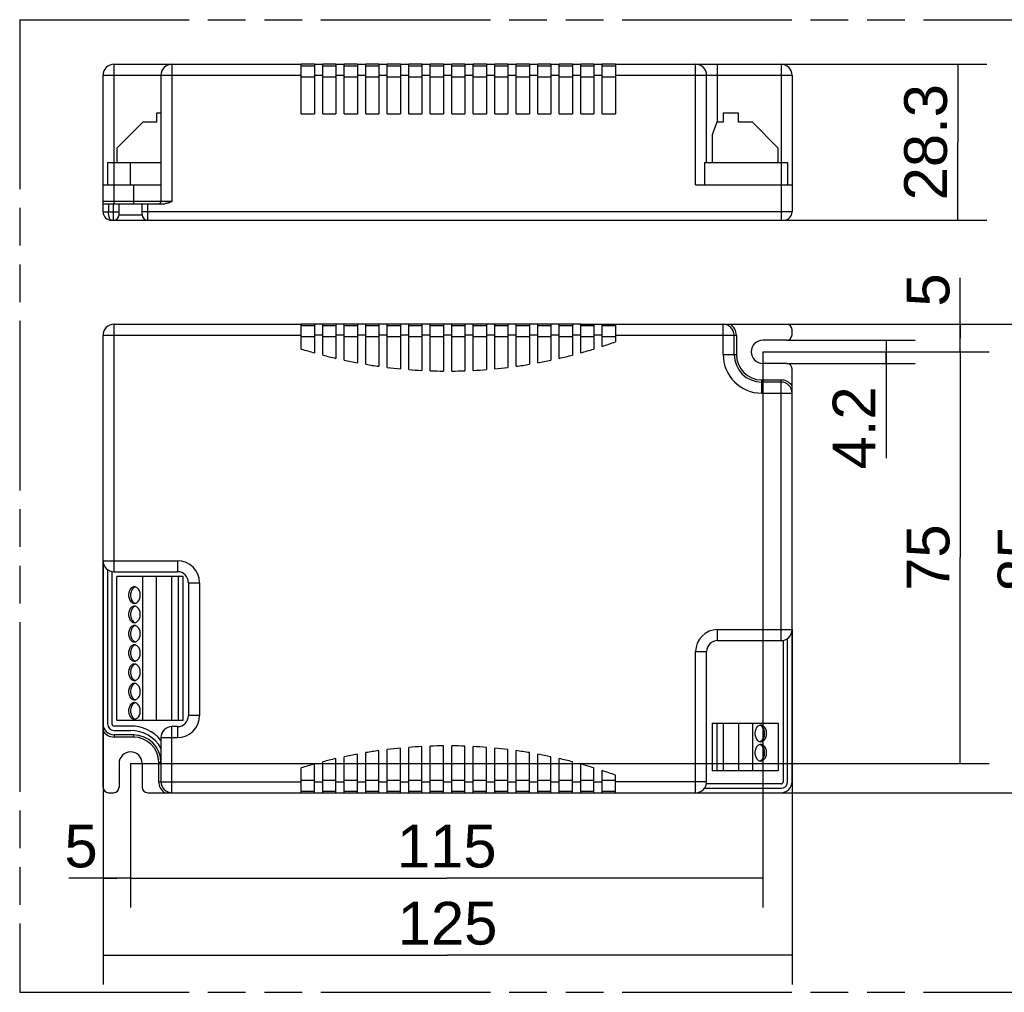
# Model space of a CAD drawing. Header units: millimetres. Extents: x 0 to 210, y 0 to 297.
# Tile 3 of 10: x 50 to 101, y 133 to 183. Entities that reach past the tile are written whole.
import ezdxf
from ezdxf.enums import TextEntityAlignment as Align

# ---------------------------------------------------------------- set-up
doc = ezdxf.new("R2010")
doc.units = ezdxf.units.MM
doc.header["$LTSCALE"] = 19.36
doc.linetypes.add('PHANTOM', pattern=[0.8, 0.45, -0.05, 0.1, -0.05, 0.1, -0.05])
doc.layers.get('0').update_dxf_attribs({"linetype": 'CONTINUOUS'})
for name, color, linetype in [('DEFAULT_3', 7, 'PHANTOM'), ('Z_AXIS', 7, 'CONTINUOUS'), ('Z_DIM_2D', 7, 'CONTINUOUS')]:
    doc.layers.add(name, color=color, linetype=linetype)
doc.styles.add('TEXTSTYLE_3', font='helveticaneueltw1g-ltcn.otf')
doc.dimstyles.new('DIMSTYLE_1', dxfattribs={"dimtxt": 2.2, "dimasz": 3.5, "dimexe": 1.5, "dimexo": 0, "dimgap": 0.55, "dimtad": 1, "dimdec": 0, "dimlfac": 3.529412, "dimdsep": 46, "dimtxsty": 'TEXTSTYLE_3', "dimcen": 0.09, "dimclrt": 5, "dimadec": 0, "dimazin": 0, "dimtp": 0.3, "dimtm": 0.3, "dimtfac": 1, "dimtdec": 0, "dimtofl": 0, "dimtmove": 0, "dimatfit": 3, "dimfxl": 0, "dimtolj": 1, "dimarcsym": 0})
doc.dimstyles.new('DIMSTYLE_2', dxfattribs={"dimtxt": 2.2, "dimasz": 3.5, "dimexe": 1.5, "dimexo": 0, "dimgap": 0.55, "dimtad": 1, "dimlfac": 3.529412, "dimdsep": 46, "dimtxsty": 'TEXTSTYLE_3', "dimcen": 0.09, "dimclrt": 5, "dimadec": 0, "dimazin": 0, "dimtp": 0.1, "dimtm": 0.1, "dimtfac": 1, "dimtofl": 0, "dimtmove": 0, "dimatfit": 3, "dimfxl": 0, "dimtolj": 1, "dimarcsym": 0})
doc.dimstyles.new('DIMSTYLE_3', dxfattribs={"dimtxt": 2.2, "dimasz": 3.5, "dimexe": 1.5, "dimexo": 0, "dimgap": 0.55, "dimtad": 1, "dimlfac": 3.529412, "dimdsep": 46, "dimtxsty": 'TEXTSTYLE_3', "dimcen": 0.09, "dimclrt": 5, "dimadec": 0, "dimazin": 0, "dimtp": 0.5, "dimtm": 0.5, "dimtfac": 1, "dimtofl": 0, "dimtmove": 0, "dimatfit": 3, "dimfxl": 0, "dimtolj": 1, "dimarcsym": 0})
doc.dimstyles.new('DIMSTYLE_4', dxfattribs={"dimtxt": 2.2, "dimasz": 3.5, "dimexe": 1.5, "dimexo": 0, "dimgap": 0.55, "dimtad": 1, "dimlfac": 3.529412, "dimdsep": 46, "dimtxsty": 'TEXTSTYLE_3', "dimcen": 0.09, "dimclrt": 5, "dimadec": 0, "dimazin": 0, "dimtp": 0.3, "dimtm": 0.3, "dimtfac": 1, "dimtofl": 0, "dimtmove": 0, "dimatfit": 3, "dimfxl": 0, "dimtolj": 1, "dimarcsym": 0})
doc.dimstyles.new('DIMSTYLE_5', dxfattribs={"dimtxt": 2.2, "dimasz": 3.5, "dimexe": 1.5, "dimexo": 0, "dimgap": 0.55, "dimtad": 1, "dimlfac": 3.529412, "dimdsep": 46, "dimtxsty": 'TEXTSTYLE_3', "dimcen": 0.09, "dimclrt": 5, "dimadec": 0, "dimazin": 0, "dimtp": 0.2, "dimtm": 0.2, "dimtfac": 1, "dimtofl": 0, "dimtmove": 0, "dimatfit": 3, "dimfxl": 0, "dimtolj": 1, "dimarcsym": 0})

# ---------------------------------------------------------------- blocks, each defined once
blk = doc.blocks.new('*D1')
at = {"layer": 'Z_DIM_2D', "color": 2, "linetype": 'Continuous'}
for p, q in [((88.33, 165.607), (88.33, 137.047)), ((55.832, 144.442), (55.832, 137.047)), ((55.832, 138.547), (72.081, 138.547)), ((88.33, 138.547), (72.081, 138.547))]:
    blk.add_line(p, q, dxfattribs=at)
at = {"layer": 'Z_DIM_2D', "color": 5, "linetype": 'Continuous', "style": 'TEXTSTYLE_3'}
blk.add_text('115', height=2.2, dxfattribs=at).set_placement((72.081, 139.097), align=Align.CENTER)
blk = doc.blocks.new('_NONE')
blk = doc.blocks.new('*D2')
at = {"layer": 'Z_DIM_2D', "color": 2, "linetype": 'Continuous'}
for p, q in [((88.33, 165.607), (99.969, 165.607)), ((98.469, 165.607), (98.469, 155.025)), ((98.469, 144.442), (98.469, 155.025)), ((55.832, 144.442), (99.969, 144.442))]:
    blk.add_line(p, q, dxfattribs=at)
at = {"layer": 'Z_DIM_2D', "color": 5, "linetype": 'Continuous', "style": 'TEXTSTYLE_3'}
blk.add_text('75', height=2.2, rotation=90, dxfattribs=at).set_placement((97.919, 155.025), align=Align.CENTER)
blk = doc.blocks.new('*D3')
at = {"layer": 'Z_DIM_2D', "color": 2, "linetype": 'Continuous'}
for p, q in [((55.832, 144.442), (55.832, 137.052)), ((54.415, 143.224), (54.415, 137.052)), ((55.124, 138.552), (52.661, 138.552)), ((54.415, 138.552), (55.124, 138.552)), ((55.832, 138.552), (55.124, 138.552))]:
    blk.add_line(p, q, dxfattribs=at)
at = {"layer": 'Z_DIM_2D', "color": 5, "linetype": 'Continuous', "style": 'TEXTSTYLE_3'}
blk.add_text('5', height=2.2, dxfattribs=at).set_placement((54.139, 139.102), align=Align.RIGHT)
blk = doc.blocks.new('*D4')
at = {"layer": 'Z_DIM_2D', "color": 2, "linetype": 'Continuous'}
for p, q in [((98.469, 166.316), (98.469, 169.407)), ((89.549, 167.024), (99.969, 167.024)), ((98.469, 167.024), (98.469, 166.316)), ((98.469, 165.607), (98.469, 166.316)), ((88.33, 165.607), (99.969, 165.607))]:
    blk.add_line(p, q, dxfattribs=at)
at = {"layer": 'Z_DIM_2D', "color": 5, "linetype": 'Continuous', "style": 'TEXTSTYLE_3'}
blk.add_text('5', height=2.2, rotation=90, dxfattribs=at).set_placement((97.919, 167.929))
blk = doc.blocks.new('*D5')
at = {"layer": 'Z_DIM_2D', "color": 2, "linetype": 'Continuous'}
for p, q in [((54.415, 154.869), (54.415, 133.082)), ((89.832, 151.327), (89.832, 133.082)), ((54.415, 134.582), (72.124, 134.582)), ((89.832, 134.582), (72.124, 134.582))]:
    blk.add_line(p, q, dxfattribs=at)
at = {"layer": 'Z_DIM_2D', "color": 5, "linetype": 'Continuous', "style": 'TEXTSTYLE_3'}
blk.add_text('125', height=2.2, dxfattribs=at).set_placement((72.124, 135.132), align=Align.CENTER)
blk = doc.blocks.new('*D6')
at = {"layer": 'Z_DIM_2D', "color": 2, "linetype": 'Continuous'}
for p, q in [((86.29, 167.024), (104.651, 167.024)), ((103.151, 167.024), (103.151, 154.982)), ((103.151, 142.941), (103.151, 154.982)), ((84.874, 142.941), (104.651, 142.941))]:
    blk.add_line(p, q, dxfattribs=at)
at = {"layer": 'Z_DIM_2D', "color": 5, "linetype": 'Continuous', "style": 'TEXTSTYLE_3'}
blk.add_text('85', height=2.2, rotation=90, dxfattribs=at).set_placement((102.601, 154.982), align=Align.CENTER)
blk = doc.blocks.new('*D7')
at = {"layer": 'Z_DIM_2D', "color": 2, "linetype": 'Continuous'}
for p, q in [((89.549, 166.202), (96.169, 166.202)), ((94.669, 166.202), (94.669, 165.607)), ((94.669, 165.012), (94.669, 165.607)), ((94.669, 165.607), (94.669, 160.136)), ((89.549, 165.012), (96.169, 165.012))]:
    blk.add_line(p, q, dxfattribs=at)
at = {"layer": 'Z_DIM_2D', "color": 5, "linetype": 'Continuous', "style": 'TEXTSTYLE_3'}
blk.add_text('4.2', height=2.2, rotation=90, dxfattribs=at).set_placement((94.119, 163.83), align=Align.RIGHT)
blk = doc.blocks.new('*D8')
at = {"layer": 'Z_DIM_2D', "color": 2, "linetype": 'Continuous'}
for p, q in [((89.265, 180.39), (99.846, 180.39)), ((98.346, 180.39), (98.346, 176.381)), ((98.346, 172.371), (98.346, 176.381)), ((89.265, 172.371), (99.846, 172.371))]:
    blk.add_line(p, q, dxfattribs=at)
at = {"layer": 'Z_DIM_2D', "color": 5, "linetype": 'Continuous', "style": 'TEXTSTYLE_3'}
blk.add_text('28.3', height=2.2, rotation=90, dxfattribs=at).set_placement((97.796, 176.381), align=Align.CENTER)

msp = doc.modelspace()

# ---------------------------------------------------------------- linework, layer by layer
at = {"color": 9, "linetype": 'Continuous'}
for p, q in [((54.9821, 173.2214), (54.9821, 180.3898)), ((57.9571, 180.3898), (57.9571, 173.3348)), ((84.8738, 174.1989), (84.8738, 180.3898)), ((86.0071, 177.4148), (86.0071, 180.3898)), ((89.2655, 180.3898), (89.2655, 172.3714)), ((54.4155, 179.8231), (64.6013, 179.8231)), ((64.6013, 179.7381), (65.2813, 179.7381)), ((65.2813, 179.8231), (65.7063, 179.8231)), ((65.7063, 179.7381), (66.3863, 179.7381)), ((66.3863, 179.8231), (66.8113, 179.8231)), ((66.8113, 179.7381), (67.4913, 179.7381)), ((67.4913, 179.8231), (67.9163, 179.8231)), ((67.9163, 179.7381), (68.5963, 179.7381)), ((68.5963, 179.8231), (69.0213, 179.8231)), ((69.0213, 179.7381), (69.7013, 179.7381)), ((69.7013, 179.8231), (70.1263, 179.8231)), ((70.1263, 179.7381), (70.8063, 179.7381)), ((70.8063, 179.8231), (71.2313, 179.8231)), ((71.2313, 179.7381), (71.9113, 179.7381)), ((71.9113, 179.8231), (72.3363, 179.8231)), ((72.3363, 179.7381), (73.0163, 179.7381)), ((73.0163, 179.8231), (73.4413, 179.8231)), ((73.4413, 179.7381), (74.1213, 179.7381)), ((74.1213, 179.8231), (74.5463, 179.8231)), ((74.5463, 179.7381), (75.2263, 179.7381)), ((75.2263, 179.8231), (75.6513, 179.8231)), ((75.6513, 179.7381), (76.3313, 179.7381)), ((76.3313, 179.8231), (76.7563, 179.8231)), ((76.7563, 179.7381), (77.4363, 179.7381)), ((77.4363, 179.8231), (77.8613, 179.8231)), ((77.8613, 179.7381), (78.5413, 179.7381)), ((78.5413, 179.8231), (78.9663, 179.8231)), ((78.9663, 179.7381), (79.6463, 179.7381)), ((79.6463, 179.8231), (80.0735, 179.8231)), ((80.0735, 179.7381), (80.7513, 179.7381)), ((80.7513, 179.8231), (89.8321, 179.8231)), ((55.9738, 174.1989), (55.9738, 173.2214)), ((57.9571, 173.3348), (54.4155, 173.3348)), ((54.6988, 173.2214), (54.6988, 172.7964)), ((54.9538, 172.3714), (54.9538, 173.2214)), ((56.7105, 172.3714), (56.7105, 173.2214)), ((54.4155, 172.7964), (55.2371, 172.7964)), ((55.2371, 172.6548), (56.4271, 172.6548)), ((89.8321, 172.7964), (56.4271, 172.7964)), ((54.9821, 154.3024), (54.9821, 167.024)), ((86.2905, 165.4657), (86.2905, 167.024)), ((54.4155, 166.4574), (64.6013, 166.4574)), ((65.2813, 166.3724), (64.6013, 166.3724)), ((65.7063, 166.4574), (65.2813, 166.4574)), ((66.3863, 166.3724), (65.7063, 166.3724)), ((66.8113, 166.4574), (66.3863, 166.4574)), ((67.4913, 166.3724), (66.8113, 166.3724)), ((67.9163, 166.4574), (67.4913, 166.4574)), ((68.5963, 166.3724), (67.9163, 166.3724)), ((69.0213, 166.4574), (68.5963, 166.4574)), ((69.7013, 166.3724), (69.0213, 166.3724)), ((70.1263, 166.4574), (69.7013, 166.4574)), ((70.8063, 166.3724), (70.1263, 166.3724)), ((71.2313, 166.4574), (70.8063, 166.4574)), ((71.9113, 166.3724), (71.2313, 166.3724)), ((72.3363, 166.4574), (71.9113, 166.4574)), ((73.0163, 166.3724), (72.3363, 166.3724)), ((73.4413, 166.4574), (73.0163, 166.4574)), ((74.1213, 166.3724), (73.4413, 166.3724)), ((74.5463, 166.4574), (74.1213, 166.4574)), ((75.2263, 166.3724), (74.5463, 166.3724)), ((75.6513, 166.4574), (75.2263, 166.4574)), ((76.3313, 166.3724), (75.6513, 166.3724)), ((76.7563, 166.4574), (76.3313, 166.4574)), ((77.4363, 166.3724), (76.7563, 166.3724)), ((77.8613, 166.4574), (77.4363, 166.4574)), ((78.5413, 166.3724), (77.8613, 166.3724)), ((78.9663, 166.4574), (78.5413, 166.4574)), ((79.6463, 166.3724), (78.9663, 166.3724)), ((80.0735, 166.4574), (79.6463, 166.4574)), ((80.7513, 166.3724), (80.0735, 166.3724)), ((80.7513, 166.4574), (86.9705, 166.4574)), ((86.9705, 166.4574), (86.9705, 165.4657)), ((86.2905, 165.4657), (86.9705, 165.4657)), ((88.2738, 164.1624), (89.2655, 164.1624)), ((88.2738, 163.4824), (88.2738, 164.1624)), ((89.2655, 150.7607), (89.2655, 164.1624)), ((88.2738, 163.4824), (89.8321, 163.4824)), ((54.4155, 154.869), (58.2405, 154.869)), ((58.2405, 154.869), (58.2405, 154.3024)), ((58.8071, 153.7357), (59.3738, 153.7357)), ((59.3738, 153.7357), (59.3738, 146.9074)), ((86.0071, 151.3274), (89.8321, 151.3274)), ((86.0071, 150.7607), (86.0071, 151.3274)), ((84.8738, 150.194), (85.4405, 150.194)), ((84.8738, 142.9407), (84.8738, 150.194)), ((59.3738, 146.9074), (58.8071, 146.9074)), ((57.9571, 142.9407), (57.9571, 146.3407)), ((58.2405, 146.3407), (58.2405, 145.774)), ((54.9821, 145.9157), (54.9821, 145.8024)), ((55.9738, 145.8024), (54.9821, 145.8024)), ((55.9738, 145.9157), (55.9738, 145.8024)), ((57.3905, 145.774), (58.2405, 145.774)), ((57.2771, 143.5074), (57.2771, 144.499)), ((57.3905, 144.499), (57.2771, 144.499)), ((57.2771, 143.5074), (64.6013, 143.5074)), ((64.6013, 143.5924), (65.2813, 143.5924)), ((65.2813, 143.5074), (65.7063, 143.5074)), ((65.7063, 143.5924), (66.3863, 143.5924)), ((66.3863, 143.5074), (66.8113, 143.5074)), ((66.8113, 143.5924), (67.4913, 143.5924)), ((67.4913, 143.5074), (67.9163, 143.5074)), ((67.9163, 143.5924), (68.5963, 143.5924)), ((68.5963, 143.5074), (69.0213, 143.5074)), ((69.0213, 143.5924), (69.7013, 143.5924)), ((69.7013, 143.5074), (70.1263, 143.5074)), ((70.1263, 143.5924), (70.8063, 143.5924)), ((70.8063, 143.5074), (71.2313, 143.5074)), ((71.2313, 143.5924), (71.9113, 143.5924)), ((71.9113, 143.5074), (72.3363, 143.5074)), ((72.3363, 143.5924), (73.0163, 143.5924)), ((73.0163, 143.5074), (73.4413, 143.5074)), ((73.4413, 143.5924), (74.1213, 143.5924)), ((74.1213, 143.5074), (74.5463, 143.5074)), ((74.5463, 143.5924), (75.2263, 143.5924)), ((75.2263, 143.5074), (75.6513, 143.5074)), ((75.6513, 143.5924), (76.3313, 143.5924)), ((76.3313, 143.5074), (76.7563, 143.5074)), ((76.7563, 143.5924), (77.4363, 143.5924)), ((77.4363, 143.5074), (77.8613, 143.5074)), ((77.8613, 143.5924), (78.5413, 143.5924)), ((78.5413, 143.5074), (78.9663, 143.5074)), ((78.9663, 143.5924), (79.6463, 143.5924)), ((79.6463, 143.5074), (80.0735, 143.5074)), ((80.0735, 143.5924), (80.7513, 143.5924)), ((85.4405, 143.5074), (80.7513, 143.5074))]:
    msp.add_line(p, q, dxfattribs=at)
at = {"color": 7, "linetype": 'Continuous'}
for p, q in [((54.9821, 180.3898), (64.6013, 180.3898)), ((64.6013, 177.8398), (64.6013, 180.3898)), ((64.6013, 180.3048), (65.2813, 180.3048)), ((65.2813, 180.3898), (65.2813, 177.8398)), ((65.2813, 180.3898), (65.7063, 180.3898)), ((65.7063, 177.8398), (65.7063, 180.3898)), ((65.7063, 180.3048), (66.3863, 180.3048)), ((66.3863, 180.3898), (66.3863, 177.8398)), ((66.3863, 180.3898), (66.8113, 180.3898)), ((66.8113, 177.8398), (66.8113, 180.3898)), ((66.8113, 180.3048), (67.4913, 180.3048)), ((67.4913, 180.3898), (67.4913, 177.8398)), ((67.4913, 180.3898), (67.9163, 180.3898)), ((67.9163, 177.8398), (67.9163, 180.3898)), ((67.9163, 180.3048), (68.5963, 180.3048)), ((68.5963, 180.3898), (68.5963, 177.8398)), ((68.5963, 180.3898), (69.0213, 180.3898)), ((69.0213, 177.8398), (69.0213, 180.3898)), ((69.0213, 180.3048), (69.7013, 180.3048)), ((69.7013, 180.3898), (69.7013, 177.8398)), ((69.7013, 180.3898), (70.1263, 180.3898)), ((70.1263, 177.8398), (70.1263, 180.3898)), ((70.1263, 180.3048), (70.8063, 180.3048)), ((70.8063, 180.3898), (70.8063, 177.8398)), ((70.8063, 180.3898), (71.2313, 180.3898)), ((71.2313, 177.8398), (71.2313, 180.3898)), ((71.2313, 180.3048), (71.9113, 180.3048)), ((71.9113, 180.3898), (71.9113, 177.8398)), ((71.9113, 180.3898), (72.3363, 180.3898)), ((72.3363, 177.8398), (72.3363, 180.3898)), ((72.3363, 180.3048), (73.0163, 180.3048)), ((73.0163, 180.3898), (73.0163, 177.8398)), ((73.0163, 180.3898), (73.4413, 180.3898)), ((73.4413, 177.8398), (73.4413, 180.3898)), ((73.4413, 180.3048), (74.1213, 180.3048)), ((74.1213, 180.3898), (74.1213, 177.8398)), ((74.1213, 180.3898), (74.5463, 180.3898)), ((74.5463, 177.8398), (74.5463, 180.3898)), ((74.5463, 180.3048), (75.2263, 180.3048)), ((75.2263, 180.3898), (75.2263, 177.8398)), ((75.2263, 180.3898), (75.6513, 180.3898)), ((75.6513, 177.8398), (75.6513, 180.3898)), ((75.6513, 180.3048), (76.3313, 180.3048)), ((76.3313, 180.3898), (76.3313, 177.8398)), ((76.3313, 180.3898), (76.7563, 180.3898)), ((76.7563, 177.8398), (76.7563, 180.3898)), ((76.7563, 180.3048), (77.4363, 180.3048)), ((77.4363, 180.3898), (77.8613, 180.3898)), ((77.4363, 180.3898), (77.4363, 177.8398)), ((77.8613, 177.8398), (77.8613, 180.3898)), ((77.8613, 180.3048), (78.5413, 180.3048)), ((78.5413, 180.3898), (78.9663, 180.3898)), ((78.5413, 180.3898), (78.5413, 177.8398)), ((78.9663, 177.8398), (78.9663, 180.3898)), ((78.9663, 180.3048), (79.6463, 180.3048)), ((79.6463, 180.3898), (80.0735, 180.3898)), ((79.6463, 180.3898), (79.6463, 177.8398)), ((80.0735, 177.8398), (80.0735, 180.3898)), ((80.0735, 180.3048), (80.7513, 180.3048)), ((80.7513, 180.3898), (89.2655, 180.3898)), ((80.7513, 180.3898), (80.7513, 177.8398)), ((54.4155, 172.7964), (54.4155, 179.8231)), ((57.3905, 179.8231), (57.3905, 173.3348)), ((85.4405, 175.3323), (85.4405, 179.8231)), ((89.8321, 179.8231), (89.8321, 172.7964)), ((57.1638, 177.8681), (57.1638, 177.4148)), ((57.3905, 177.8681), (57.1638, 177.8681)), ((64.6013, 177.8398), (65.2813, 177.8398)), ((65.7063, 177.8398), (66.3863, 177.8398)), ((66.8113, 177.8398), (67.4913, 177.8398)), ((67.9163, 177.8398), (68.5963, 177.8398)), ((69.0213, 177.8398), (69.7013, 177.8398)), ((70.1263, 177.8398), (70.8063, 177.8398)), ((71.2313, 177.8398), (71.9113, 177.8398)), ((72.3363, 177.8398), (73.0163, 177.8398)), ((73.4413, 177.8398), (74.1213, 177.8398)), ((74.5463, 177.8398), (75.2263, 177.8398)), ((75.6513, 177.8398), (76.3313, 177.8398)), ((76.7563, 177.8398), (77.4363, 177.8398)), ((77.8613, 177.8398), (78.5413, 177.8398)), ((78.9663, 177.8398), (79.6463, 177.8398)), ((80.0713, 177.8398), (80.7513, 177.8398)), ((87.0838, 177.8681), (86.2905, 177.8681)), ((86.2905, 177.8681), (86.2905, 177.4148)), ((87.0838, 177.4148), (87.0838, 177.8681)), ((56.4555, 177.4148), (55.1238, 176.0831)), ((57.1638, 177.4148), (56.4555, 177.4148)), ((85.961, 177.4148), (85.7238, 176.7631)), ((86.2905, 177.4148), (85.961, 177.4148)), ((87.7921, 177.4148), (87.0838, 177.4148)), ((89.1238, 176.0831), (87.7921, 177.4148)), ((85.7238, 176.7631), (85.7238, 175.3323)), ((55.1238, 176.0831), (55.1238, 175.3323)), ((89.1238, 175.3323), (89.1238, 176.0831)), ((54.6421, 175.3323), (54.6421, 174.1989)), ((54.6421, 175.3323), (55.8321, 175.3323)), ((85.3271, 175.3323), (89.6055, 175.3323)), ((85.3271, 175.3323), (85.3271, 174.1989)), ((89.6055, 175.3323), (89.6055, 174.1989)), ((54.4155, 174.1989), (55.9738, 174.1989)), ((84.8738, 174.1989), (89.8321, 174.1989)), ((54.4155, 173.2214), (57.5813, 173.2214)), ((55.2371, 172.6548), (55.2371, 173.2214)), ((56.4271, 172.6548), (56.4271, 173.2214)), ((54.8405, 172.3714), (89.4071, 172.3714)), ((54.9821, 167.024), (64.6013, 167.024)), ((64.6013, 165.7505), (64.6013, 167.024)), ((65.2813, 166.939), (64.6013, 166.939)), ((65.7063, 167.024), (64.6035, 167.024)), ((65.2813, 167.024), (65.2813, 165.5509)), ((65.7063, 165.4364), (65.7063, 167.024)), ((66.3863, 166.939), (65.7063, 166.939)), ((66.8113, 167.024), (65.7085, 167.024)), ((66.3863, 167.024), (66.3863, 165.2696)), ((66.8113, 165.1752), (66.8113, 167.024)), ((67.4913, 166.939), (66.8113, 166.939)), ((67.9163, 167.024), (66.8135, 167.024)), ((67.4913, 167.024), (67.4913, 165.04)), ((67.9163, 164.9652), (67.9163, 167.024)), ((68.5963, 166.939), (67.9163, 166.939)), ((69.0213, 167.024), (67.9185, 167.024)), ((68.5963, 167.024), (68.5963, 164.8609)), ((69.0213, 164.8051), (69.0213, 167.024)), ((69.7013, 166.939), (69.0213, 166.939)), ((70.1263, 167.024), (69.0235, 167.024)), ((69.7013, 167.024), (69.7013, 164.731)), ((70.1263, 164.6941), (70.1263, 167.024)), ((70.8063, 166.939), (70.1263, 166.939)), ((71.2313, 167.024), (70.1285, 167.024)), ((70.8063, 167.024), (70.8063, 164.6498)), ((71.2313, 164.6313), (71.2313, 167.024)), ((71.9113, 166.939), (71.2313, 166.939)), ((72.3363, 167.024), (71.2335, 167.024)), ((71.9113, 167.024), (71.9113, 164.6166)), ((72.3363, 164.6166), (72.3363, 167.024)), ((73.0163, 166.939), (72.3363, 166.939)), ((73.4413, 167.024), (72.3385, 167.024)), ((73.0163, 167.024), (73.0163, 164.6313)), ((73.4413, 164.6498), (73.4413, 167.024)), ((74.1213, 166.939), (73.4413, 166.939)), ((74.5463, 167.024), (73.4435, 167.024)), ((74.1213, 167.024), (74.1213, 164.6941)), ((74.5463, 164.731), (74.5463, 167.024)), ((75.2263, 166.939), (74.5463, 166.939)), ((75.6513, 167.024), (74.5485, 167.024)), ((75.2263, 167.024), (75.2263, 164.8051)), ((75.6513, 164.8609), (75.6513, 167.024)), ((76.3313, 166.939), (75.6513, 166.939)), ((76.7563, 167.024), (75.6535, 167.024)), ((76.3313, 167.024), (76.3313, 164.9652)), ((76.7563, 165.04), (76.7563, 167.024)), ((77.4363, 166.939), (76.7563, 166.939)), ((77.8613, 167.024), (76.7585, 167.024)), ((77.4363, 167.024), (77.4363, 165.1752)), ((77.8613, 165.2696), (77.8613, 167.024)), ((78.5413, 166.939), (77.8613, 166.939)), ((78.9663, 167.024), (77.8635, 167.024)), ((78.5413, 167.024), (78.5413, 165.4364)), ((78.9663, 165.5509), (78.9663, 167.024)), ((79.6463, 166.939), (78.9663, 166.939)), ((78.9685, 167.024), (89.5488, 167.024)), ((79.6463, 167.024), (79.6463, 165.7505)), ((80.0735, 165.8865), (80.0735, 167.024)), ((80.7513, 166.939), (80.0735, 166.939)), ((80.7513, 167.024), (80.7513, 166.1195)), ((89.8321, 166.4857), (89.8321, 166.7407)), ((54.4155, 143.224), (54.4155, 166.4574)), ((86.8571, 165.4657), (86.8571, 166.4574)), ((89.5488, 166.2024), (88.3305, 166.2024)), ((89.5488, 165.0124), (88.3305, 165.0124)), ((89.8321, 143.5074), (89.8321, 164.729)), ((89.2655, 164.049), (88.2738, 164.049)), ((54.6421, 154.4157), (54.6421, 146.4824)), ((54.8688, 154.3138), (54.8688, 146.4824)), ((54.9821, 154.3024), (58.2405, 154.3024)), ((55.1238, 146.6524), (55.1238, 154.0474)), ((58.5238, 154.0474), (55.1238, 154.0474)), ((56.4555, 146.6524), (56.4555, 154.0474)), ((57.1638, 146.6524), (57.1638, 154.0474)), ((57.9571, 146.6524), (57.9571, 154.0474)), ((58.2866, 146.6524), (58.2866, 154.0474)), ((58.5238, 146.6524), (58.5238, 154.0474)), ((56.0409, 153.506), (56.0007, 153.4847)), ((56.0753, 153.5165), (56.0409, 153.506)), ((58.8071, 153.7357), (58.8071, 146.9074)), ((56.0007, 152.7117), (56.0409, 152.6904)), ((56.0409, 152.5143), (56.0007, 152.4931)), ((56.0409, 152.6904), (56.0753, 152.6799)), ((56.0753, 152.5249), (56.0409, 152.5143)), ((56.0007, 151.72), (56.0409, 151.6987)), ((56.0409, 151.5227), (56.0007, 151.5014)), ((56.0409, 151.6987), (56.0753, 151.6882)), ((56.0753, 151.5332), (56.0409, 151.5227)), ((89.6055, 143.5074), (89.6055, 150.874)), ((56.0007, 150.7283), (56.0409, 150.7071)), ((56.0409, 150.531), (56.0007, 150.5097)), ((56.0409, 150.7071), (56.0753, 150.6965)), ((56.0753, 150.5415), (56.0409, 150.531)), ((86.0071, 150.7607), (89.2655, 150.7607)), ((89.3788, 150.7721), (89.3788, 143.5074)), ((85.4405, 143.5074), (85.4405, 150.194)), ((56.0007, 149.7367), (56.0409, 149.7154)), ((56.0409, 149.5393), (56.0007, 149.5181)), ((56.0409, 149.7154), (56.0753, 149.7049)), ((56.0753, 149.5499), (56.0409, 149.5393)), ((56.0007, 148.745), (56.0409, 148.7237)), ((56.0409, 148.5477), (56.0007, 148.5264)), ((56.0409, 148.7237), (56.0753, 148.7132)), ((56.0753, 148.5582), (56.0409, 148.5477)), ((56.0007, 147.7533), (56.0409, 147.7321)), ((56.0409, 147.556), (56.0007, 147.5347)), ((56.0409, 147.7321), (56.0753, 147.7215)), ((56.0753, 147.5665), (56.0409, 147.556)), ((55.8321, 146.369), (54.9821, 146.369)), ((58.5238, 146.6524), (55.1238, 146.6524)), ((56.0007, 146.7617), (56.0409, 146.7404)), ((56.0409, 146.7404), (56.0753, 146.7299)), ((58.2405, 146.3407), (57.9571, 146.3407)), ((85.7238, 146.5107), (89.1238, 146.5107)), ((85.7238, 146.5107), (85.7238, 144.074)), ((85.961, 146.5107), (85.961, 144.074)), ((86.2905, 146.5107), (86.2905, 144.074)), ((87.0838, 146.5107), (87.0838, 144.074)), ((87.7921, 146.5107), (87.7921, 144.074)), ((89.1238, 146.5107), (89.1238, 144.074)), ((54.9821, 146.1424), (55.8321, 146.1424)), ((55.9738, 145.9157), (54.9821, 145.9157)), ((57.3905, 145.774), (57.3905, 143.5074)), ((70.1263, 142.9407), (70.1263, 145.2707)), ((70.8063, 142.9407), (70.8063, 145.315)), ((71.2313, 142.9407), (71.2313, 145.3334)), ((71.9113, 142.9407), (71.9113, 145.3481)), ((72.3363, 142.9407), (72.3363, 145.3481)), ((73.0163, 142.9407), (73.0163, 145.3334)), ((73.4413, 142.9407), (73.4413, 145.315)), ((74.1213, 142.9407), (74.1213, 145.2707)), ((66.8113, 142.9407), (66.8113, 144.7895)), ((67.4913, 142.9407), (67.4913, 144.9247)), ((67.9163, 142.9407), (67.9163, 144.9995)), ((68.5963, 142.9407), (68.5963, 145.1039)), ((69.0213, 142.9407), (69.0213, 145.1596)), ((69.7013, 142.9407), (69.7013, 145.2337)), ((74.5463, 142.9407), (74.5463, 145.2337)), ((75.2263, 142.9407), (75.2263, 145.1596)), ((75.6513, 142.9407), (75.6513, 145.1039)), ((76.3313, 142.9407), (76.3313, 144.9995)), ((76.7563, 142.9407), (76.7563, 144.9247)), ((77.4363, 142.9407), (77.4363, 144.7895)), ((55.2371, 144.4424), (55.2371, 143.224)), ((56.4271, 144.4424), (56.4271, 143.224)), ((65.2813, 142.9407), (65.2813, 144.4138)), ((65.7063, 142.9407), (65.7063, 144.5283)), ((66.3863, 142.9407), (66.3863, 144.6952)), ((77.8613, 142.9407), (77.8613, 144.6952)), ((78.5413, 142.9407), (78.5413, 144.5283)), ((78.9663, 142.9407), (78.9663, 144.4138)), ((64.6013, 142.9407), (64.6013, 144.2142)), ((79.6463, 142.9407), (79.6463, 144.2142)), ((80.0735, 142.9407), (80.0735, 144.0782)), ((80.7513, 142.9407), (80.7513, 143.8452)), ((89.1238, 144.074), (85.7238, 144.074)), ((89.2655, 143.394), (85.429, 143.394)), ((54.6988, 142.9407), (54.9538, 142.9407)), ((56.7105, 142.9407), (89.2655, 142.9407)), ((64.6013, 143.0257), (65.2813, 143.0257)), ((65.7063, 143.0257), (66.3863, 143.0257)), ((66.8113, 143.0257), (67.4913, 143.0257)), ((67.9163, 143.0257), (68.5963, 143.0257)), ((69.0213, 143.0257), (69.7013, 143.0257)), ((70.1263, 143.0257), (70.8063, 143.0257)), ((71.2313, 143.0257), (71.9113, 143.0257)), ((72.3363, 143.0257), (73.0163, 143.0257)), ((73.4413, 143.0257), (74.1213, 143.0257)), ((74.5463, 143.0257), (75.2263, 143.0257)), ((75.6513, 143.0257), (76.3313, 143.0257)), ((76.7563, 143.0257), (77.4363, 143.0257)), ((77.8613, 143.0257), (78.5413, 143.0257)), ((78.9663, 143.0257), (79.6463, 143.0257)), ((80.0735, 143.0257), (80.7513, 143.0257)), ((85.3271, 143.1674), (89.2655, 143.1674))]:
    msp.add_line(p, q, dxfattribs=at)
for points in [[(57.9571, 173.3348), (57.932, 173.3235), (57.9069, 173.3124), (57.882, 173.3016), (57.857, 173.291), (57.8319, 173.2808), (57.8065, 173.2709), (57.7807, 173.2615), (57.7545, 173.2527), (57.7277, 173.2446), (57.7002, 173.2373), (57.6719, 173.231), (57.6427, 173.226), (57.6125, 173.2229), (57.5813, 173.2214)], [(56.0254, 153.5232), (55.9858, 153.5195), (55.9476, 153.5087), (55.9104, 153.4908), (55.8751, 153.4663), (55.8424, 153.4353), (55.8129, 153.3987), (55.787, 153.3569), (55.7651, 153.3107), (55.7478, 153.2608), (55.7351, 153.2082), (55.7275, 153.1537), (55.7248, 153.0982), (55.7275, 153.0427), (55.7351, 152.9882), (55.7478, 152.9356), (55.7651, 152.8857), (55.787, 152.8395), (55.8129, 152.7977), (55.8424, 152.7611), (55.8751, 152.7301), (55.9104, 152.7056), (55.9476, 152.6877), (55.9858, 152.6769), (56.0254, 152.6732)], [(56.0007, 153.4847), (55.9631, 153.4557), (55.9288, 153.4193), (55.8984, 153.3765), (55.8728, 153.3279), (55.8522, 153.2748), (55.8372, 153.2179), (55.8281, 153.1587), (55.8251, 153.0982), (55.8281, 153.0377), (55.8372, 152.9785), (55.8522, 152.9216), (55.8728, 152.8685), (55.8984, 152.8199), (55.9288, 152.7771), (55.9631, 152.7407), (56.0007, 152.7117)], [(56.0254, 152.6732), (56.0649, 152.6769), (56.1032, 152.6877), (56.1404, 152.7056), (56.1756, 152.7301), (56.2083, 152.7611), (56.2379, 152.7977), (56.2638, 152.8395), (56.2856, 152.8857), (56.303, 152.9356), (56.3157, 152.9882), (56.3233, 153.0427), (56.3259, 153.0982), (56.3233, 153.1537), (56.3157, 153.2082), (56.303, 153.2608), (56.2856, 153.3107), (56.2638, 153.3569), (56.2379, 153.3987), (56.2083, 153.4353), (56.1756, 153.4663), (56.1404, 153.4908), (56.1032, 153.5087), (56.0649, 153.5195), (56.0254, 153.5232)], [(56.0254, 152.5315), (55.9858, 152.5278), (55.9476, 152.5171), (55.9104, 152.4991), (55.8751, 152.4746), (55.8424, 152.4437), (55.8129, 152.4071), (55.787, 152.3652), (55.7651, 152.319), (55.7478, 152.2692), (55.7351, 152.2165), (55.7275, 152.162), (55.7248, 152.1065), (55.7275, 152.0511), (55.7351, 151.9965), (55.7478, 151.9439), (55.7651, 151.894), (55.787, 151.8478), (55.8129, 151.806), (55.8424, 151.7694), (55.8751, 151.7385), (55.9104, 151.7139), (55.9476, 151.696), (55.9858, 151.6853), (56.0254, 151.6815)], [(56.0007, 152.4931), (55.9631, 152.4641), (55.9288, 152.4277), (55.8984, 152.3848), (55.8728, 152.3363), (55.8522, 152.2831), (55.8372, 152.2263), (55.8281, 152.167), (55.8251, 152.1065), (55.8281, 152.0461), (55.8372, 151.9868), (55.8522, 151.93), (55.8728, 151.8768), (55.8984, 151.8282), (55.9288, 151.7854), (55.9631, 151.749), (56.0007, 151.72)], [(56.0254, 151.6815), (56.0649, 151.6853), (56.1032, 151.696), (56.1404, 151.7139), (56.1756, 151.7385), (56.2083, 151.7694), (56.2379, 151.806), (56.2638, 151.8478), (56.2856, 151.894), (56.303, 151.9439), (56.3157, 151.9965), (56.3233, 152.0511), (56.3259, 152.1065), (56.3233, 152.162), (56.3157, 152.2165), (56.303, 152.2692), (56.2856, 152.319), (56.2638, 152.3652), (56.2379, 152.4071), (56.2083, 152.4437), (56.1756, 152.4746), (56.1404, 152.4991), (56.1032, 152.5171), (56.0649, 152.5278), (56.0254, 152.5315)], [(56.0254, 151.5399), (55.9858, 151.5361), (55.9476, 151.5254), (55.9104, 151.5075), (55.8751, 151.4829), (55.8424, 151.452), (55.8129, 151.4154), (55.787, 151.3736), (55.7651, 151.3274), (55.7478, 151.2775), (55.7351, 151.2249), (55.7275, 151.1703), (55.7248, 151.1149), (55.7275, 151.0594), (55.7351, 151.0049), (55.7478, 150.9522), (55.7651, 150.9024), (55.787, 150.8562), (55.8129, 150.8143), (55.8424, 150.7777), (55.8751, 150.7468), (55.9104, 150.7223), (55.9476, 150.7043), (55.9858, 150.6936), (56.0254, 150.6899)], [(56.0007, 151.5014), (55.9631, 151.4724), (55.9288, 151.436), (55.8984, 151.3932), (55.8728, 151.3446), (55.8522, 151.2914), (55.8372, 151.2346), (55.8281, 151.1754), (55.8251, 151.1149), (55.8281, 151.0544), (55.8372, 150.9951), (55.8522, 150.9383), (55.8728, 150.8851), (55.8984, 150.8366), (55.9288, 150.7937), (55.9631, 150.7573), (56.0007, 150.7283)], [(56.0254, 150.6899), (56.0649, 150.6936), (56.1032, 150.7043), (56.1404, 150.7223), (56.1756, 150.7468), (56.2083, 150.7777), (56.2379, 150.8143), (56.2638, 150.8562), (56.2856, 150.9024), (56.303, 150.9522), (56.3157, 151.0049), (56.3233, 151.0594), (56.3259, 151.1149), (56.3233, 151.1703), (56.3157, 151.2249), (56.303, 151.2775), (56.2856, 151.3274), (56.2638, 151.3736), (56.2379, 151.4154), (56.2083, 151.452), (56.1756, 151.4829), (56.1404, 151.5075), (56.1032, 151.5254), (56.0649, 151.5361), (56.0254, 151.5399)], [(56.0254, 150.5482), (55.9858, 150.5445), (55.9476, 150.5337), (55.9104, 150.5158), (55.8751, 150.4913), (55.8424, 150.4603), (55.8129, 150.4237), (55.787, 150.3819), (55.7651, 150.3357), (55.7478, 150.2858), (55.7351, 150.2332), (55.7275, 150.1787), (55.7248, 150.1232), (55.7275, 150.0677), (55.7351, 150.0132), (55.7478, 149.9606), (55.7651, 149.9107), (55.787, 149.8645), (55.8129, 149.8227), (55.8424, 149.7861), (55.8751, 149.7551), (55.9104, 149.7306), (55.9476, 149.7127), (55.9858, 149.7019), (56.0254, 149.6982)], [(56.0007, 150.5097), (55.9631, 150.4807), (55.9288, 150.4443), (55.8984, 150.4015), (55.8728, 150.3529), (55.8522, 150.2998), (55.8372, 150.2429), (55.8281, 150.1837), (55.8251, 150.1232), (55.8281, 150.0627), (55.8372, 150.0035), (55.8522, 149.9466), (55.8728, 149.8935), (55.8984, 149.8449), (55.9288, 149.8021), (55.9631, 149.7657), (56.0007, 149.7367)], [(56.0254, 149.6982), (56.0649, 149.7019), (56.1032, 149.7127), (56.1404, 149.7306), (56.1756, 149.7551), (56.2083, 149.7861), (56.2379, 149.8227), (56.2638, 149.8645), (56.2856, 149.9107), (56.303, 149.9606), (56.3157, 150.0132), (56.3233, 150.0677), (56.3259, 150.1232), (56.3233, 150.1787), (56.3157, 150.2332), (56.303, 150.2858), (56.2856, 150.3357), (56.2638, 150.3819), (56.2379, 150.4237), (56.2083, 150.4603), (56.1756, 150.4913), (56.1404, 150.5158), (56.1032, 150.5337), (56.0649, 150.5445), (56.0254, 150.5482)], [(56.0254, 149.5565), (55.9858, 149.5528), (55.9476, 149.5421), (55.9104, 149.5241), (55.8751, 149.4996), (55.8424, 149.4687), (55.8129, 149.4321), (55.787, 149.3902), (55.7651, 149.344), (55.7478, 149.2942), (55.7351, 149.2415), (55.7275, 149.187), (55.7248, 149.1315), (55.7275, 149.0761), (55.7351, 149.0215), (55.7478, 148.9689), (55.7651, 148.919), (55.787, 148.8728), (55.8129, 148.831), (55.8424, 148.7944), (55.8751, 148.7635), (55.9104, 148.7389), (55.9476, 148.721), (55.9858, 148.7103), (56.0254, 148.7065)], [(56.0007, 149.5181), (55.9631, 149.4891), (55.9288, 149.4527), (55.8984, 149.4098), (55.8728, 149.3613), (55.8522, 149.3081), (55.8372, 149.2513), (55.8281, 149.192), (55.8251, 149.1315), (55.8281, 149.0711), (55.8372, 149.0118), (55.8522, 148.955), (55.8728, 148.9018), (55.8984, 148.8532), (55.9288, 148.8104), (55.9631, 148.774), (56.0007, 148.745)], [(56.0254, 148.7065), (56.0649, 148.7103), (56.1032, 148.721), (56.1404, 148.7389), (56.1756, 148.7635), (56.2083, 148.7944), (56.2379, 148.831), (56.2638, 148.8728), (56.2856, 148.919), (56.303, 148.9689), (56.3157, 149.0215), (56.3233, 149.0761), (56.3259, 149.1315), (56.3233, 149.187), (56.3157, 149.2415), (56.303, 149.2942), (56.2856, 149.344), (56.2638, 149.3902), (56.2379, 149.4321), (56.2083, 149.4687), (56.1756, 149.4996), (56.1404, 149.5241), (56.1032, 149.5421), (56.0649, 149.5528), (56.0254, 149.5565)], [(56.0254, 148.5649), (55.9858, 148.5611), (55.9476, 148.5504), (55.9104, 148.5325), (55.8751, 148.5079), (55.8424, 148.477), (55.8129, 148.4404), (55.787, 148.3986), (55.7651, 148.3524), (55.7478, 148.3025), (55.7351, 148.2499), (55.7275, 148.1953), (55.7248, 148.1399), (55.7275, 148.0844), (55.7351, 148.0299), (55.7478, 147.9772), (55.7651, 147.9274), (55.787, 147.8812), (55.8129, 147.8393), (55.8424, 147.8027), (55.8751, 147.7718), (55.9104, 147.7473), (55.9476, 147.7293), (55.9858, 147.7186), (56.0254, 147.7149)], [(56.0007, 148.5264), (55.9631, 148.4974), (55.9288, 148.461), (55.8984, 148.4182), (55.8728, 148.3696), (55.8522, 148.3164), (55.8372, 148.2596), (55.8281, 148.2004), (55.8251, 148.1399), (55.8281, 148.0794), (55.8372, 148.0201), (55.8522, 147.9633), (55.8728, 147.9101), (55.8984, 147.8616), (55.9288, 147.8187), (55.9631, 147.7823), (56.0007, 147.7533)], [(56.0254, 147.7149), (56.0649, 147.7186), (56.1032, 147.7293), (56.1404, 147.7473), (56.1756, 147.7718), (56.2083, 147.8027), (56.2379, 147.8393), (56.2638, 147.8812), (56.2856, 147.9274), (56.303, 147.9772), (56.3157, 148.0299), (56.3233, 148.0844), (56.3259, 148.1399), (56.3233, 148.1953), (56.3157, 148.2499), (56.303, 148.3025), (56.2856, 148.3524), (56.2638, 148.3986), (56.2379, 148.4404), (56.2083, 148.477), (56.1756, 148.5079), (56.1404, 148.5325), (56.1032, 148.5504), (56.0649, 148.5611), (56.0254, 148.5649)], [(56.0254, 147.5732), (55.9858, 147.5695), (55.9476, 147.5587), (55.9104, 147.5408), (55.8751, 147.5163), (55.8424, 147.4853), (55.8129, 147.4487), (55.787, 147.4069), (55.7651, 147.3607), (55.7478, 147.3108), (55.7351, 147.2582), (55.7275, 147.2037), (55.7248, 147.1482), (55.7275, 147.0927), (55.7351, 147.0382), (55.7478, 146.9856), (55.7651, 146.9357), (55.787, 146.8895), (55.8129, 146.8477), (55.8424, 146.8111), (55.8751, 146.7801), (55.9104, 146.7556), (55.9476, 146.7377), (55.9858, 146.7269), (56.0254, 146.7232)], [(56.0007, 147.5347), (55.9631, 147.5057), (55.9288, 147.4693), (55.8984, 147.4265), (55.8728, 147.3779), (55.8522, 147.3248), (55.8372, 147.2679), (55.8281, 147.2087), (55.8251, 147.1482), (55.8281, 147.0877), (55.8372, 147.0285), (55.8522, 146.9716), (55.8728, 146.9185), (55.8984, 146.8699), (55.9288, 146.8271), (55.9631, 146.7907), (56.0007, 146.7617)], [(56.0254, 146.7232), (56.0649, 146.7269), (56.1032, 146.7377), (56.1404, 146.7556), (56.1756, 146.7801), (56.2083, 146.8111), (56.2379, 146.8477), (56.2638, 146.8895), (56.2856, 146.9357), (56.303, 146.9856), (56.3157, 147.0382), (56.3233, 147.0927), (56.3259, 147.1482), (56.3233, 147.2037), (56.3157, 147.2582), (56.303, 147.3108), (56.2856, 147.3607), (56.2638, 147.4069), (56.2379, 147.4487), (56.2083, 147.4853), (56.1756, 147.5163), (56.1404, 147.5408), (56.1032, 147.5587), (56.0649, 147.5695), (56.0254, 147.5732)]]:
    msp.add_lwpolyline(points, dxfattribs=at)
at = {"color": 9, "linetype": 'Continuous'}
msp.add_lwpolyline([(54.8405, 172.3714), (54.8243, 172.3742), (54.8084, 172.3825), (54.7928, 172.3963), (54.7777, 172.4154), (54.7636, 172.4394), (54.7506, 172.4679), (54.7388, 172.5004), (54.7284, 172.5363), (54.7195, 172.5752), (54.7121, 172.6166), (54.7063, 172.6599), (54.7022, 172.7046), (54.6997, 172.7503), (54.6988, 172.7964)], dxfattribs=at)
at = {"color": 7, "linetype": 'Continuous'}
for centre, radius, start, end in [((54.9821, 179.8231), 0.5667, 90, 180), ((57.9571, 179.8231), 0.5667, 90, 180), ((84.8738, 179.8231), 0.5667, 0, 90), ((89.2655, 179.8231), 0.5667, 0, 90), ((57.2771, 173.3348), 0.1133, 279, 360), ((54.8405, 172.7964), 0.425, 180, 270), ((54.9538, 172.6548), 0.2833, 270, 360), ((56.7105, 172.6548), 0.2833, 180, 270), ((89.4071, 172.7964), 0.425, 270, 360), ((54.9821, 166.4574), 0.5667, 90, 180), ((86.2905, 166.4574), 0.5667, 0, 90), ((89.5488, 166.7407), 0.2833, 0, 90), ((88.3305, 165.6074), 0.595, 90, 270), ((89.5488, 166.4857), 0.2833, 270, 360), ((88.2738, 165.4657), 1.4167, 180, 270), ((89.5488, 164.729), 0.2833, 0, 90), ((89.2655, 163.4824), 0.5667, 0, 90), ((54.9821, 154.869), 0.5667, 180, 270), ((58.2405, 153.7357), 0.5667, 0, 90), ((89.2655, 151.3274), 0.5667, 270, 360), ((86.0071, 150.194), 0.5667, 90, 180), ((58.2405, 146.9074), 0.5667, 270, 360), ((54.9821, 146.4824), 0.5667, 180, 270), ((54.9821, 146.4824), 0.34, 180, 270), ((54.9821, 146.4824), 0.1133, 180, 270), ((57.9571, 145.774), 0.5667, 90, 180), ((55.8321, 144.4424), 0.595, 0, 180), ((57.9571, 143.5074), 0.5667, 180, 270), ((84.8738, 143.5074), 0.5667, 270, 360), ((89.2655, 143.5074), 0.5667, 270, 360), ((89.2655, 143.5074), 0.34, 270, 360), ((89.2655, 143.5074), 0.1133, 270, 360), ((54.6988, 143.224), 0.2833, 180, 270), ((54.9538, 143.224), 0.2833, 270, 360), ((56.7105, 143.224), 0.2833, 180, 270)]:
    msp.add_arc(centre, radius, start, end, dxfattribs=at)
at = {"color": 9, "linetype": 'Continuous'}
for centre, radius, start, end in [((86.2905, 166.4574), 0.68, 0, 56.44269), ((88.2738, 165.4657), 1.9833, 180, 270), ((88.2738, 165.4657), 1.3033, 180, 270), ((89.2655, 163.4824), 0.68, 33.55731, 90), ((58.2405, 153.7357), 1.1333, 0, 90), ((86.0071, 150.194), 1.1333, 90, 180), ((58.2405, 146.9074), 1.1333, 270, 360), ((54.9821, 146.4824), 0.68, 213.55731, 270), ((55.9738, 144.499), 1.3033, 0, 90), ((57.9571, 143.5074), 0.68, 180, 236.44269)]:
    msp.add_arc(centre, radius, start, end, dxfattribs=at)
at = {"layer": 'DEFAULT_3', "color": 91, "linetype": 'PHANTOM', "true_color": 0x80ff80}
for p, q in [((50.1286, 182.68), (50.1286, 132.68)), ((50.1286, 182.68), (150.1286, 182.68)), ((50.1286, 132.68), (150.1286, 132.68))]:
    msp.add_line(p, q, dxfattribs=at)
at = {"layer": 'Z_AXIS', "color": 7, "linetype": 'Continuous'}
for p, q in [((65.2813, 180.3898), (64.6013, 180.3898)), ((66.3863, 180.3898), (65.7063, 180.3898)), ((67.4913, 180.3898), (66.8113, 180.3898)), ((68.5963, 180.3898), (67.9163, 180.3898)), ((69.7013, 180.3898), (69.0213, 180.3898)), ((70.8063, 180.3898), (70.1263, 180.3898)), ((71.9113, 180.3898), (71.2313, 180.3898)), ((73.0163, 180.3898), (72.3363, 180.3898)), ((74.1213, 180.3898), (73.4413, 180.3898)), ((75.2263, 180.3898), (74.5463, 180.3898)), ((76.3313, 180.3898), (75.6513, 180.3898)), ((77.4363, 180.3898), (76.7563, 180.3898)), ((78.5413, 180.3898), (77.8613, 180.3898)), ((79.6463, 180.3898), (78.9663, 180.3898)), ((80.7513, 180.3898), (80.0735, 180.3898)), ((55.8321, 175.3323), (57.3905, 175.3323)), ((55.9738, 174.1989), (57.3905, 174.1989)), ((88.2067, 146.3943), (88.1723, 146.4049)), ((88.2469, 146.3731), (88.2067, 146.3943)), ((88.1723, 145.5682), (88.2067, 145.5787)), ((88.2067, 145.4027), (88.1723, 145.4132)), ((88.2067, 145.5787), (88.2469, 145.6)), ((88.2469, 145.3814), (88.2067, 145.4027)), ((88.1723, 144.5765), (88.2067, 144.5871)), ((88.2067, 144.5871), (88.2469, 144.6083))]:
    msp.add_line(p, q, dxfattribs=at)
at = {"layer": 'Z_AXIS', "color": 9, "linetype": 'Continuous'}
msp.add_line((55.8321, 174.1989), (55.8321, 175.3323), dxfattribs=at)
at = {"layer": 'Z_AXIS', "color": 7, "linetype": 'Continuous'}
for points in [[(88.2222, 146.4115), (88.1827, 146.4078), (88.1445, 146.3971), (88.1073, 146.3791), (88.072, 146.3546), (88.0393, 146.3237), (88.0097, 146.2871), (87.9839, 146.2452), (87.962, 146.199), (87.9446, 146.1492), (87.932, 146.0965), (87.9243, 146.042), (87.9217, 145.9865), (87.9243, 145.9311), (87.932, 145.8765), (87.9446, 145.8239), (87.962, 145.774), (87.9839, 145.7278), (88.0097, 145.686), (88.0393, 145.6494), (88.072, 145.6185), (88.1073, 145.5939), (88.1445, 145.576), (88.1827, 145.5653), (88.2222, 145.5615)], [(88.2222, 145.5615), (88.2618, 145.5653), (88.3, 145.576), (88.3372, 145.5939), (88.3725, 145.6185), (88.4052, 145.6494), (88.4347, 145.686), (88.4606, 145.7278), (88.4825, 145.774), (88.4999, 145.8239), (88.5125, 145.8765), (88.5202, 145.9311), (88.5228, 145.9865), (88.5202, 146.042), (88.5125, 146.0965), (88.4999, 146.1492), (88.4825, 146.199), (88.4606, 146.2452), (88.4347, 146.2871), (88.4052, 146.3237), (88.3725, 146.3546), (88.3372, 146.3791), (88.3, 146.3971), (88.2618, 146.4078), (88.2222, 146.4115)], [(88.2469, 145.6), (88.2845, 145.629), (88.3188, 145.6654), (88.3492, 145.7082), (88.3748, 145.7568), (88.3954, 145.81), (88.4104, 145.8668), (88.4195, 145.9261), (88.4225, 145.9865), (88.4195, 146.047), (88.4104, 146.1063), (88.3954, 146.1631), (88.3748, 146.2163), (88.3492, 146.2648), (88.3188, 146.3077), (88.2845, 146.3441), (88.2469, 146.3731)], [(88.2222, 145.4199), (88.1827, 145.4161), (88.1445, 145.4054), (88.1073, 145.3875), (88.072, 145.3629), (88.0393, 145.332), (88.0097, 145.2954), (87.9839, 145.2536), (87.962, 145.2074), (87.9446, 145.1575), (87.932, 145.1049), (87.9243, 145.0503), (87.9217, 144.9949), (87.9243, 144.9394), (87.932, 144.8849), (87.9446, 144.8322), (87.962, 144.7824), (87.9839, 144.7362), (88.0097, 144.6943), (88.0393, 144.6577), (88.072, 144.6268), (88.1073, 144.6023), (88.1445, 144.5843), (88.1827, 144.5736), (88.2222, 144.5699)], [(88.2222, 144.5699), (88.2618, 144.5736), (88.3, 144.5843), (88.3372, 144.6023), (88.3725, 144.6268), (88.4052, 144.6577), (88.4347, 144.6943), (88.4606, 144.7362), (88.4825, 144.7824), (88.4999, 144.8322), (88.5125, 144.8849), (88.5202, 144.9394), (88.5228, 144.9949), (88.5202, 145.0503), (88.5125, 145.1049), (88.4999, 145.1575), (88.4825, 145.2074), (88.4606, 145.2536), (88.4347, 145.2954), (88.4052, 145.332), (88.3725, 145.3629), (88.3372, 145.3875), (88.3, 145.4054), (88.2618, 145.4161), (88.2222, 145.4199)], [(88.2469, 144.6083), (88.2845, 144.6373), (88.3188, 144.6737), (88.3492, 144.7166), (88.3748, 144.7651), (88.3954, 144.8183), (88.4104, 144.8751), (88.4195, 144.9344), (88.4225, 144.9949), (88.4195, 145.0554), (88.4104, 145.1146), (88.3954, 145.1714), (88.3748, 145.2246), (88.3492, 145.2732), (88.3188, 145.316), (88.2845, 145.3524), (88.2469, 145.3814)]]:
    msp.add_lwpolyline(points, dxfattribs=at)
for centre, radius, start, end in [((72.1238, 190.1157), 25.5, 288.16494, 289.77536), ((72.1238, 190.1157), 25.5, 252.84246, 254.43489), ((72.1238, 190.1157), 25.5, 285.56511, 287.15754), ((72.1238, 190.1157), 25.5, 255.42384, 256.99712), ((72.1238, 190.1157), 25.5, 257.9753, 259.53315), ((72.1238, 190.1157), 25.5, 280.46685, 282.0247), ((72.1238, 190.1157), 25.5, 283.00288, 284.57616), ((72.1238, 190.1157), 25.5, 260.50277, 262.04859), ((72.1238, 190.1157), 25.5, 263.0117, 264.54868), ((72.1238, 190.1157), 25.5, 265.50723, 267.0384), ((72.1238, 190.1157), 25.5, 267.99424, 269.52253), ((72.1238, 190.1157), 25.5, 270.47747, 272.00576), ((72.1238, 190.1157), 25.5, 272.9616, 274.49277), ((72.1238, 190.1157), 25.5, 275.45132, 276.9883), ((72.1238, 190.1157), 25.5, 277.95141, 279.49723), ((55.8321, 144.3574), 2.0117, 39.22688, 90), ((55.8321, 144.3574), 1.785, 29.18898, 90), ((55.9738, 144.499), 1.4167, 0, 90), ((72.1238, 119.849), 25.5, 92.9616, 94.49277), ((72.1238, 119.849), 25.5, 90.47747, 92.00576), ((72.1238, 119.849), 25.5, 87.99424, 89.52253), ((72.1238, 119.849), 25.5, 85.50723, 87.0384), ((72.1238, 119.849), 25.5, 100.46685, 102.0247), ((72.1238, 119.849), 25.5, 97.95141, 99.49723), ((72.1238, 119.849), 25.5, 95.45132, 96.9883), ((72.1238, 119.849), 25.5, 83.0117, 84.54868), ((72.1238, 119.849), 25.5, 80.50277, 82.04859), ((72.1238, 119.849), 25.5, 77.9753, 79.53315), ((72.1238, 119.849), 25.5, 105.56511, 107.15754), ((72.1238, 119.849), 25.5, 103.00288, 104.57616), ((72.1238, 119.849), 25.5, 75.42384, 76.99712), ((72.1238, 119.849), 25.5, 72.84246, 74.43489), ((72.1238, 119.849), 25.5, 70.22464, 71.83506)]:
    msp.add_arc(centre, radius, start, end, dxfattribs=at)

# ---------------------------------------------------------------- dimensions: what is measured, and where the dimension line sits
at = {"layer": 'Z_DIM_2D', "color": 2, "linetype": 'Continuous'}
for base, p1, p2, angle, dimstyle, picture, middle in [((98.3463, 180.3898), (89.2655, 172.3714), (89.2655, 180.3898), 90, 'DIMSTYLE_5', '*D8', (98.3463, 176.3847)), ((98.4686, 165.6074), (89.5488, 167.024), (88.3305, 165.6074), 270, 'DIMSTYLE_2', '*D4', (98.4686, 168.6678)), ((103.1511, 167.024), (84.8738, 142.9407), (86.2905, 167.024), 90, 'DIMSTYLE_4', '*D6', (103.1511, 154.9824)), ((94.6694, 166.2024), (89.5488, 165.0124), (89.5488, 166.2024), 90, 'DIMSTYLE_2', '*D7', (94.6694, 161.9581)), ((55.8321, 138.5465), (88.3305, 165.6074), (55.8321, 144.4424), 180, 'DIMSTYLE_1', '*D1', (72.1265, 138.5465)), ((98.4686, 144.4424), (88.3305, 165.6074), (55.8321, 144.4424), 270, 'DIMSTYLE_1', '*D2', (98.4686, 155.0249))]:
    dim = msp.add_linear_dim(base=base, p1=p1, p2=p2, angle=angle, dimstyle=dimstyle, override={"dimblk1": 'NONE', "dimblk2": 'NONE', "dimsah": 1}, dxfattribs=at)
    dim.commit()
    dim.dimension.update_dxf_attribs({"geometry": picture, "text_midpoint": middle, "dimtype": 160})
for base, p1, p2, dimstyle, picture, middle in [((89.8321, 134.5824), (54.4155, 154.869), (89.8321, 151.3274), 'DIMSTYLE_3', '*D5', (72.169, 134.5824)), ((55.8321, 138.5523), (54.4155, 143.224), (55.8321, 144.4424), 'DIMSTYLE_2', '*D3', (53.3997, 138.5523))]:
    dim = msp.add_linear_dim(base=base, p1=p1, p2=p2, dimstyle=dimstyle, override={"dimblk1": 'NONE', "dimblk2": 'NONE', "dimsah": 1}, dxfattribs=at)
    dim.commit()
    dim.dimension.update_dxf_attribs({"geometry": picture, "text_midpoint": middle, "dimtype": 160})

doc.saveas('drawing.dxf')
